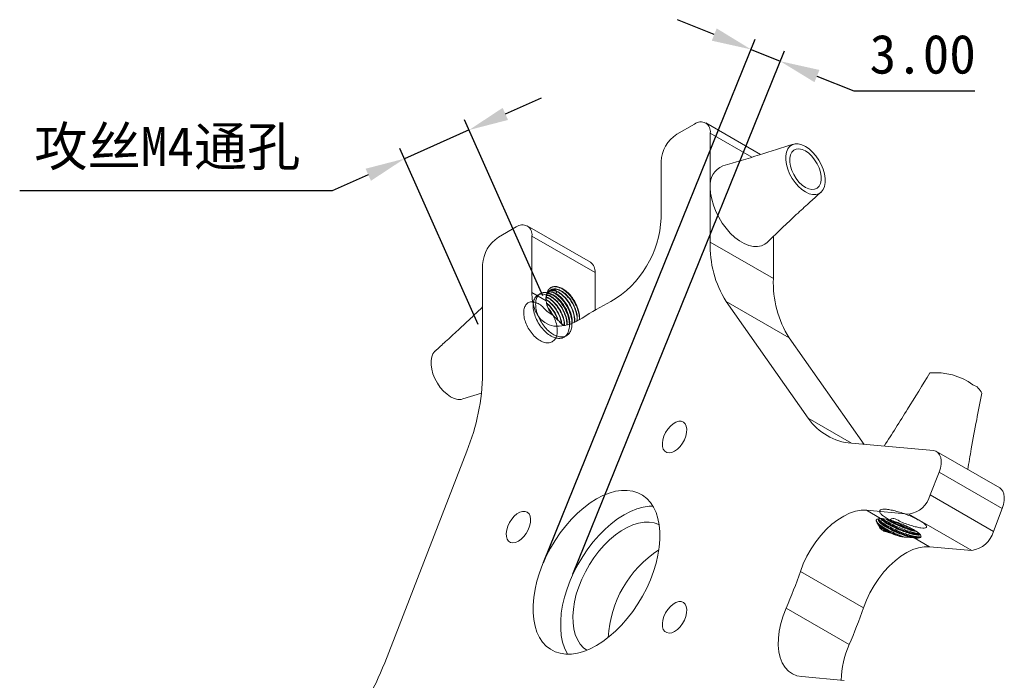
# Model space of a CAD drawing. Header units: millimetres. Extents: x 15 to 415, y 5 to 292.
# Tile 5 of 7: x 207 to 296, y 105 to 165. Entities that reach past the tile are written whole.
import ezdxf

# ---------------------------------------------------------------- set-up
doc = ezdxf.new("R2010")
doc.units = ezdxf.units.MM
doc.header["$PDSIZE"] = -1
doc.dimstyles.new('ISO-25', dxfattribs={"dimtxt": 2.5, "dimasz": 2.5, "dimexe": 1.25, "dimexo": 0.625, "dimtad": 1, "dimtxsty": 'Standard', "dimcen": 2.5, "dimadec": 0, "dimazin": 0, "dimtfac": 1, "dimtmove": 0, "dimatfit": 3, "dimfxl": 0, "dimarcsym": 0})

# ---------------------------------------------------------------- blocks, each defined once
blk = doc.blocks.new('*D25')
at = {"color": 3, "lineweight": -2, "transparency": 16777216}
for p, q in [((250.795, 156.158), (254.045, 157.601)), ((254.147, 139.84), (247.139, 155.63)), ((247.545, 154.716), (241.754, 152.145)), ((248.356, 137.27), (241.348, 153.059)), ((238.503, 150.703), (235.253, 149.26)), ((235.253, 149.26), (207.246, 149.26))]:
    blk.add_line(p, q, dxfattribs=at)
at = {"color": 3, "transparency": 16777216}
for points in [[(250.555, 156.7), (251.036, 155.617), (247.545, 154.716)], [(238.263, 151.244), (238.744, 150.161), (241.754, 152.145)]]:
    blk.add_solid(points, dxfattribs=at)
at = {"layer": 'Defpoints', "color": 0, "transparency": 16777216}
for p in [(241.754, 152.145), (254.553, 138.926), (248.762, 136.356)]:
    blk.add_point(p, dxfattribs=at)
at = {"color": 3, "transparency": 16777216, "insert": (220.487, 153.049), "char_height": 3.5, "attachment_point": 5}
blk.add_mtext('{\\fSimSun|b0|i0|c134|p2;攻丝}M4{\\fSimSun|b0|i0|c134|p2;通孔}', dxfattribs=at)
blk = doc.blocks.new('*D27')
at = {"color": 3, "lineweight": -2, "transparency": 16777216}
for p, q in [((269.529, 163.273), (266.232, 164.606)), ((254.232, 115.937), (273.201, 162.868)), ((256.847, 114.88), (275.816, 161.811)), ((272.826, 161.941), (275.441, 160.884)), ((278.738, 159.551), (282.035, 158.219)), ((282.035, 158.219), (292.892, 158.219))]:
    blk.add_line(p, q, dxfattribs=at)
at = {"color": 3, "transparency": 16777216}
for points in [[(269.751, 163.823), (269.307, 162.724), (272.826, 161.941)], [(278.96, 160.101), (278.516, 159.002), (275.441, 160.884)]]:
    blk.add_solid(points, dxfattribs=at)
at = {"layer": 'Defpoints', "color": 0, "transparency": 16777216}
for p in [(275.441, 160.884), (253.857, 115.009), (256.472, 113.953)]:
    blk.add_point(p, dxfattribs=at)
at = {"color": 3, "transparency": 16777216, "insert": (288.225, 161.493), "char_height": 3.5, "attachment_point": 5}
blk.add_mtext('3.00', dxfattribs=at)

msp = doc.modelspace()

# ---------------------------------------------------------------- linework, layer by layer
at = {"color": 7, "linetype": 'Continuous', "lineweight": 15}
for p, q in [((266.169, 154.333), (267.76, 155.252)), ((273.677, 152.512), (268.76, 155.351)), ((269.174, 149.544), (269.174, 154.435)), ((264.755, 146.82), (264.755, 151.884)), ((269.174, 149.544), (269.174, 149.544)), ((269.174, 144.652), (269.174, 149.544)), ((250.176, 145.101), (251.767, 146.019)), ((258.424, 142.852), (252.767, 146.118)), ((253.181, 140.139), (253.181, 145.202)), ((258.838, 141.937), (253.181, 145.202)), ((274.831, 141.387), (274.831, 145.184)), ((269.174, 144.652), (274.831, 141.387)), ((248.762, 137.76), (248.762, 142.651)), ((258.838, 138.561), (258.838, 141.937)), ((255.109, 140.652), (254.849, 140.56)), ((253.181, 140.139), (254.445, 139.409)), ((277.959, 128.871), (270.595, 139.348)), ((276.252, 136.083), (270.595, 139.348)), ((248.762, 132.868), (248.762, 137.76)), ((248.762, 137.76), (248.762, 137.76)), ((282.967, 126.528), (276.252, 136.083)), ((246.985, 130.602), (248.654, 131.128)), ((281.842, 126.629), (285.51, 126.301)), ((285.51, 126.301), (285.51, 126.301)), ((285.51, 126.301), (289.178, 125.973)), ((247.341, 125.924), (239.976, 106.944)), ((295.128, 122.617), (289.471, 125.882)), ((289.696, 124.041), (288.9, 121.99)), ((295.353, 120.775), (289.696, 124.041)), ((288.9, 121.99), (294.557, 118.725)), ((283.171, 120.617), (286.969, 120.277)), ((283.171, 120.617), (284.436, 119.887)), ((292.625, 117.012), (286.969, 120.277)), ((295.353, 120.775), (294.557, 118.725)), ((287.442, 118.152), (288.828, 117.351)), ((288.828, 117.351), (292.625, 117.012)), ((282.907, 111.869), (277.25, 115.135)), ((275.972, 111.84), (281.628, 108.574)), ((277.384, 105.702), (281.182, 105.363))]:
    msp.add_line(p, q, dxfattribs=at)
at = {"color": 8, "linetype": 'Continuous', "lineweight": 15}
for p, q in [((272.906, 152.28), (269.174, 154.435)), ((277.959, 128.871), (281.843, 126.629))]:
    msp.add_line(p, q, dxfattribs=at)
at = {"color": 7, "linetype": 'Continuous', "lineweight": 15, "flags": 128}
for points in [[(277.702, 153.242), (277.377, 153.395), (277.063, 153.473), (276.771, 153.474), (276.511, 153.397), (276.291, 153.245), (276.119, 153.024), (276.001, 152.741), (275.942, 152.405), (275.942, 152.029), (276.001, 151.624), (276.119, 151.205), (276.291, 150.785), (276.511, 150.38), (276.771, 150.003), (277.063, 149.666), (277.377, 149.382), (277.702, 149.16), (278.027, 149.007), (278.34, 148.929), (278.632, 148.928), (278.893, 149.005), (279.112, 149.156), (279.284, 149.377), (279.402, 149.661), (279.462, 149.996), (279.462, 150.373), (279.402, 150.778), (279.284, 151.197), (279.112, 151.617), (278.893, 152.022), (278.632, 152.399), (278.34, 152.736), (278.027, 153.02), (277.702, 153.242)], [(277.702, 152.834), (277.408, 152.968), (277.127, 153.025), (276.87, 153.002), (276.651, 152.9), (276.477, 152.724), (276.357, 152.482), (276.295, 152.184), (276.295, 151.842), (276.357, 151.473), (276.477, 151.091), (276.651, 150.715), (276.87, 150.36), (277.127, 150.041), (277.408, 149.773), (277.702, 149.568), (277.996, 149.434), (278.277, 149.377), (278.533, 149.4), (278.753, 149.501), (278.926, 149.677), (279.047, 149.92), (279.108, 150.218), (279.108, 150.56), (279.047, 150.929), (278.926, 151.31), (278.753, 151.687), (278.533, 152.042), (278.277, 152.361), (277.996, 152.629), (277.702, 152.834)], [(269.174, 149.544), (269.206, 149.039), (269.3, 148.508), (269.454, 147.965), (269.665, 147.42), (269.929, 146.886), (270.239, 146.375), (270.588, 145.899), (270.969, 145.467), (271.373, 145.09), (271.791, 144.776), (272.214, 144.532), (272.632, 144.363), (273.036, 144.274), (273.416, 144.266), (273.766, 144.339), (274.076, 144.492), (274.263, 144.643)], [(257.689, 137.852), (257.157, 137.545), (256.628, 137.317), (256.112, 137.172), (255.617, 137.113), (255.15, 137.139), (254.719, 137.252), (254.331, 137.449), (253.991, 137.727), (253.706, 138.082), (253.479, 138.508), (253.314, 138.998), (253.214, 139.544), (253.181, 140.139)], [(244.498, 134.898), (244.48, 134.881), (244.308, 134.66), (244.19, 134.377), (244.131, 134.041), (244.131, 133.665), (244.19, 133.26), (244.308, 132.84), (244.48, 132.421), (244.7, 132.016), (244.96, 131.638), (245.252, 131.302), (245.566, 131.018), (245.891, 130.795), (246.216, 130.643), (246.529, 130.565), (246.821, 130.564), (246.985, 130.602)], [(265.968, 125.924), (266.221, 126.104), (266.46, 126.343), (266.673, 126.627), (266.847, 126.942), (266.975, 127.27), (267.048, 127.593), (267.062, 127.895), (267.018, 128.159), (266.917, 128.371), (266.765, 128.519), (266.57, 128.595), (266.343, 128.596), (266.095, 128.52), (265.841, 128.374), (265.593, 128.163), (265.366, 127.9), (265.171, 127.598), (265.019, 127.275), (264.918, 126.947), (264.874, 126.632), (264.889, 126.347), (264.962, 126.108), (265.089, 125.927), (265.264, 125.814), (265.476, 125.775), (265.715, 125.812), (265.968, 125.924)], [(289.696, 124.041), (289.81, 124.398), (289.873, 124.746), (289.882, 125.072), (289.837, 125.361), (289.739, 125.605), (289.593, 125.792), (289.404, 125.916), (289.178, 125.973)], [(258.968, 108.492), (259.544, 108.858), (260.114, 109.288), (260.672, 109.777), (261.213, 110.32), (261.73, 110.912), (262.22, 111.547), (262.676, 112.218), (263.094, 112.918), (263.469, 113.64), (263.798, 114.377), (264.078, 115.12), (264.306, 115.864), (264.478, 116.598), (264.594, 117.318), (264.653, 118.014), (264.653, 118.68), (264.594, 119.308), (264.478, 119.894), (264.306, 120.429), (264.078, 120.91), (263.798, 121.331), (263.469, 121.687), (263.094, 121.975), (262.676, 122.193), (262.22, 122.337), (261.73, 122.407), (261.213, 122.401), (260.672, 122.32), (260.114, 122.165), (259.544, 121.937), (258.968, 121.638), (258.392, 121.272), (257.822, 120.842), (257.264, 120.353), (256.723, 119.809), (256.205, 119.217), (255.716, 118.583), (255.26, 117.912), (254.842, 117.212), (254.467, 116.49), (254.137, 115.753), (253.857, 115.009), (253.63, 114.266), (253.457, 113.531), (253.341, 112.812), (253.283, 112.116), (253.283, 111.45), (253.341, 110.821), (253.457, 110.236), (253.63, 109.701), (253.857, 109.22), (254.137, 108.799), (254.467, 108.443), (254.842, 108.155), (255.26, 107.937), (255.716, 107.793), (256.205, 107.723), (256.723, 107.729), (257.264, 107.809), (257.822, 107.965), (258.392, 108.193), (258.968, 108.492)], [(295.128, 122.617), (295.25, 122.526), (295.396, 122.339), (295.494, 122.096), (295.539, 121.806), (295.53, 121.481), (295.467, 121.133), (295.353, 120.775)], [(264.035, 120.985), (263.687, 120.973), (263.147, 120.892), (262.589, 120.736), (262.019, 120.508), (261.443, 120.209), (260.867, 119.843), (260.297, 119.413), (259.739, 118.924), (259.198, 118.381), (258.68, 117.789), (258.191, 117.154), (257.735, 116.483), (257.317, 115.783), (256.941, 115.061), (256.612, 114.324), (256.332, 113.581), (256.105, 112.838), (255.932, 112.103), (255.816, 111.383), (255.758, 110.687), (255.758, 110.021), (255.816, 109.393), (255.932, 108.807), (256.105, 108.272), (256.332, 107.791), (256.375, 107.716)], [(251.967, 117.842), (252.22, 118.022), (252.459, 118.26), (252.672, 118.545), (252.847, 118.859), (252.974, 119.187), (253.047, 119.511), (253.062, 119.813), (253.017, 120.077), (252.917, 120.288), (252.765, 120.436), (252.57, 120.513), (252.342, 120.513), (252.095, 120.438), (251.84, 120.291), (251.593, 120.08), (251.365, 119.817), (251.17, 119.516), (251.018, 119.192), (250.918, 118.864), (250.873, 118.549), (250.888, 118.265), (250.961, 118.025), (251.088, 117.844), (251.263, 117.731), (251.476, 117.692), (251.715, 117.73), (251.967, 117.842)], [(277.25, 115.135), (277.516, 115.821), (277.839, 116.497), (278.211, 117.152), (278.629, 117.775), (279.085, 118.357), (279.571, 118.888), (280.081, 119.36), (280.607, 119.766), (281.139, 120.099), (281.67, 120.354), (282.191, 120.527), (282.694, 120.615), (283.171, 120.617)], [(264.593, 119.32), (264.551, 119.341), (264.144, 119.49), (263.703, 119.562), (263.232, 119.558), (262.738, 119.476), (262.226, 119.318), (261.705, 119.087), (261.18, 118.784), (260.659, 118.414), (260.148, 117.981), (259.654, 117.492), (259.183, 116.953), (258.741, 116.37), (258.335, 115.752), (257.969, 115.107), (257.649, 114.442), (257.378, 113.766), (257.16, 113.089), (256.998, 112.419), (256.893, 111.765), (256.848, 111.136), (256.863, 110.538), (256.938, 109.982), (257.071, 109.473), (257.262, 109.018), (257.507, 108.623), (257.803, 108.294), (258.096, 108.066)], [(288.828, 117.351), (288.351, 117.349), (287.848, 117.261), (287.327, 117.088), (286.796, 116.833), (286.264, 116.5), (285.738, 116.095), (285.228, 115.622), (284.742, 115.091), (284.286, 114.51), (283.868, 113.886), (283.495, 113.232), (283.173, 112.556), (282.907, 111.869)], [(265.968, 109.757), (266.221, 109.937), (266.46, 110.175), (266.673, 110.46), (266.847, 110.774), (266.975, 111.102), (267.048, 111.426), (267.062, 111.728), (267.018, 111.991), (266.917, 112.203), (266.765, 112.351), (266.57, 112.427), (266.343, 112.428), (266.095, 112.353), (265.841, 112.206), (265.593, 111.995), (265.366, 111.732), (265.171, 111.431), (265.019, 111.107), (264.918, 110.779), (264.874, 110.464), (264.889, 110.179), (264.962, 109.94), (265.089, 109.759), (265.264, 109.646), (265.476, 109.607), (265.715, 109.645), (265.968, 109.757)], [(277.384, 105.702), (276.941, 105.786), (276.537, 105.955), (276.181, 106.207), (275.877, 106.536), (275.63, 106.939), (275.444, 107.409), (275.323, 107.937), (275.267, 108.517), (275.278, 109.138), (275.356, 109.792), (275.499, 110.467), (275.705, 111.153), (275.972, 111.84)]]:
    msp.add_lwpolyline(points, dxfattribs=at)
at = {"color": 7, "linetype": 'Continuous', "lineweight": 15}
for centre, radius, start, end in [((268.312, 154.575), 0.873, 350.78596, 129.20329), ((267.825, 151.744), 3.074, 122.60548, 177.39452), ((271.033, 149.778), 1.873, 112.98621, 187.15831), ((255.671, 147.184), 9.091, 300.21898, 357.7073), ((252.319, 145.342), 0.873, 350.78596, 129.20329), ((251.832, 142.511), 3.074, 122.60548, 177.39452), ((278.372, 144.274), 9.206, 177.64852, 212.3492), ((257.858, 142.045), 0.986, 353.70115, 54.98667), ((284.029, 141.009), 9.206, 177.64852, 212.3492), ((272.546, 115.069), 27.2, 116.88624, 123.10838), ((255.131, 137.839), 2.327, 356.75528, 16.52796), ((229.237, 133.246), 19.528, 337.97884, 358.89185), ((289.357, 127.192), 5.765, 54.32777, 94.8724), ((292.249, 130.567), 1.39, 23.56887, 70.24605), ((282.245, 131.81), 5.197, 214.44136, 265.54789), ((286.614, 122.623), 2.373, 278.60067, 344.5265), ((292.271, 119.358), 2.373, 278.60067, 344.5265), ((287.688, 119.398), 1.271, 258.8245, 281.12706), ((269.974, 108.711), 9.958, 122.93173, 177.07364), ((233.148, 130.35), 46.653, 336.62348, 340.96516), ((238.805, 127.085), 46.653, 336.62348, 340.96516), ((288.794, 105.31), 7.874, 155.51012, 179.44809), ((216.09, 116.251), 25.635, 321.2895, 338.7105)]:
    msp.add_arc(centre, radius, start, end, dxfattribs=at)
for points, knots in [([(276.608, 153.436), (275.602, 153.115), (273.493, 152.442), (271.398, 151.825), (270.302, 151.502)], [0, 0, 0, 0, 0.476949, 1, 1, 1, 1]), ([(274.262, 144.642), (274.763, 145.121), (275.713, 146.028), (276.998, 147.238), (278.113, 148.26), (278.781, 148.859), (279.094, 149.139)], [0, 0, 0, 0, 0.294831, 0.559185, 0.79403, 1, 1, 1, 1]), ([(254.926, 140.617), (254.84, 140.572), (254.763, 140.511), (254.633, 140.358), (254.579, 140.266), (254.455, 139.955), (254.423, 139.696), (254.445, 139.409)], [0, 0, 0, 0, 0.25, 0.25, 0.5, 0.5, 1, 1, 1, 1]), ([(257.227, 137.614), (257.237, 137.693), (257.266, 137.927), (257.181, 138.385), (256.988, 138.932), (256.694, 139.457), (256.325, 139.909), (255.919, 140.246), (255.508, 140.446), (255.125, 140.494), (254.806, 140.381), (254.575, 140.122), (254.459, 139.737), (254.447, 139.321), (254.524, 139.033), (254.553, 138.926)], [0, 0, 0, 0, 0.0421827, 0.1254113, 0.2055791, 0.2885683, 0.3728091, 0.4547348, 0.5354298, 0.6193272, 0.7030817, 0.7835604, 0.8657909, 0.9500641, 1, 1, 1, 1]), ([(255.321, 140.01), (255.368, 140.087), (255.492, 140.289), (255.025, 140.486), (254.798, 140.307), (254.723, 140.248)], [0, 0, 0, 0, 0.289634, 0.763598, 1, 1, 1, 1]), ([(254.838, 140.355), (254.852, 140.368), (254.952, 140.456), (255.222, 140.472), (255.611, 140.383), (256.026, 140.134), (256.423, 139.757), (256.77, 139.275), (257.037, 138.737), (257.19, 138.193), (257.246, 137.8), (257.213, 137.63), (257.208, 137.608)], [0, 0, 0, 0, 0.020855, 0.143272, 0.264193, 0.380741, 0.501491, 0.62395, 0.742939, 0.86036, 0.982389, 1, 1, 1, 1]), ([(257.362, 138.501), (257.322, 138.66), (257.266, 138.821), (257.13, 139.139), (257.05, 139.293), (256.867, 139.591), (256.765, 139.733), (256.548, 139.992), (256.43, 140.112), (256.191, 140.318), (256.068, 140.406), (255.819, 140.548), (255.697, 140.6), (255.457, 140.67), (255.34, 140.686), (255.123, 140.68), (255.02, 140.658), (254.926, 140.617)], [0, 0, 0, 0, 0.125, 0.125, 0.25, 0.25, 0.375, 0.375, 0.5, 0.5, 0.625, 0.625, 0.75, 0.75, 0.875, 0.875, 1, 1, 1, 1]), ([(257.435, 137.862), (257.414, 138.045), (257.373, 138.414), (257.153, 139.004), (256.837, 139.57), (256.435, 140.062), (255.996, 140.423), (255.574, 140.639), (255.333, 140.649), (255.223, 140.654)], [0, 0, 0, 0, 0.142876, 0.28664, 0.435462, 0.586529, 0.733444, 0.878153, 1, 1, 1, 1]), ([(255.005, 139.931), (254.848, 139.919), (254.459, 139.889), (254.144, 140.07), (253.75, 139.97), (253.476, 139.739), (253.307, 139.358), (253.268, 138.862), (253.365, 138.296), (253.583, 137.71), (253.91, 137.149), (254.325, 136.658), (254.783, 136.287), (255.249, 136.062), (255.693, 136), (256.074, 136.114), (256.356, 136.387), (256.524, 136.799), (256.561, 137.305), (256.479, 137.844), (256.303, 138.372), (256.042, 138.884), (255.708, 139.35), (255.329, 139.73), (254.933, 139.999), (254.543, 140.147), (254.181, 140.162), (253.88, 140.039), (253.658, 139.793), (253.526, 139.439), (253.497, 138.994), (253.576, 138.493), (253.751, 137.975), (254.014, 137.468), (254.356, 137.001), (254.748, 136.613), (255.159, 136.332), (255.57, 136.17), (255.958, 136.14), (256.293, 136.248), (256.549, 136.482), (256.716, 136.826), (256.785, 137.267), (256.746, 137.772), (256.606, 138.299), (256.376, 138.821), (256.067, 139.307), (255.706, 139.733), (255.297, 140.014), (255.01, 140.285), (254.713, 140.156), (254.598, 140.106)], [0, 0, 0, 0, 0.015322, 0.037843, 0.060611, 0.082666, 0.104584, 0.127316, 0.149917, 0.171636, 0.193971, 0.216769, 0.239062, 0.260802, 0.283429, 0.306144, 0.328018, 0.350122, 0.3729, 0.392949, 0.412242, 0.432016, 0.452286, 0.472369, 0.491691, 0.511412, 0.53167, 0.551786, 0.571146, 0.590811, 0.611054, 0.6312, 0.650605, 0.670212, 0.690438, 0.710611, 0.730069, 0.749615, 0.769822, 0.790018, 0.809538, 0.829022, 0.849205, 0.869423, 0.889004, 0.908431, 0.928589, 0.948825, 0.968465, 0.987843, 1, 1, 1, 1]), ([(254.477, 139.699), (254.523, 139.685), (254.698, 139.63), (255.024, 139.382), (255.409, 138.979), (255.736, 138.473), (255.967, 137.932), (256.087, 137.486), (256.083, 137.254), (256.082, 137.186)], [0, 0, 0, 0, 0.060308, 0.230261, 0.407126, 0.58425, 0.754597, 0.927624, 1, 1, 1, 1]), ([(256.116, 137.166), (256.11, 137.304), (256.095, 137.608), (255.931, 138.126), (255.667, 138.659), (255.315, 139.142), (254.92, 139.503), (254.628, 139.703), (254.491, 139.733), (254.48, 139.736)], [0, 0, 0, 0, 0.137872, 0.304614, 0.474063, 0.648217, 0.819702, 0.985435, 1, 1, 1, 1]), ([(254.527, 139.885), (254.587, 139.874), (254.772, 139.839), (255.116, 139.621), (255.512, 139.254), (255.863, 138.773), (256.128, 138.239), (256.294, 137.712), (256.309, 137.399), (256.315, 137.253)], [0, 0, 0, 0, 0.0745953, 0.2288665, 0.3884921, 0.5506029, 0.7083329, 0.8635438, 1, 1, 1, 1]), ([(256.342, 137.259), (256.345, 137.29), (256.361, 137.462), (256.288, 137.826), (256.133, 138.308), (255.891, 138.782), (255.584, 139.214), (255.236, 139.562), (254.876, 139.814), (254.649, 139.886), (254.538, 139.921)], [0, 0, 0, 0, 0.031509, 0.172743, 0.30865, 0.447949, 0.590742, 0.732222, 0.868335, 1, 1, 1, 1]), ([(254.578, 140.047), (254.623, 140.048), (254.775, 140.049), (255.129, 139.896), (255.618, 139.532), (256.1, 138.908), (256.43, 138.184), (256.566, 137.619), (256.538, 137.358), (256.533, 137.304)], [0, 0, 0, 0, 0.054536, 0.182414, 0.37176, 0.568036, 0.757612, 0.950064, 1, 1, 1, 1]), ([(256.575, 137.314), (256.57, 137.465), (256.561, 137.765), (256.427, 138.253), (256.217, 138.734), (255.933, 139.184), (255.595, 139.572), (255.179, 139.899), (254.81, 140.091), (254.62, 140.06), (254.58, 140.053)], [0, 0, 0, 0, 0.128082, 0.253346, 0.377626, 0.50658, 0.63604, 0.761682, 0.949029, 1, 1, 1, 1]), ([(254.663, 140.181), (254.685, 140.186), (254.806, 140.217), (255.071, 140.147), (255.431, 139.974), (255.793, 139.683), (256.129, 139.298), (256.412, 138.847), (256.626, 138.365), (256.748, 137.883), (256.792, 137.534), (256.765, 137.377), (256.761, 137.355)], [0, 0, 0, 0, 0.027023, 0.147822, 0.264113, 0.381975, 0.503419, 0.624388, 0.740973, 0.858481, 0.979813, 1, 1, 1, 1]), ([(256.786, 137.387), (256.791, 137.516), (256.803, 137.806), (256.676, 138.318), (256.446, 138.861), (256.123, 139.366), (255.737, 139.783), (255.327, 140.07), (254.956, 140.219), (254.755, 140.198), (254.671, 140.189)], [0, 0, 0, 0, 0.105611, 0.238349, 0.368677, 0.504257, 0.639828, 0.770142, 0.9029, 1, 1, 1, 1]), ([(257.014, 137.505), (257.017, 137.523), (257.05, 137.69), (256.993, 138.08), (256.84, 138.624), (256.574, 139.162), (256.227, 139.643), (255.829, 140.022), (255.418, 140.264), (255.045, 140.37), (254.848, 140.316), (254.761, 140.292)], [0, 0, 0, 0, 0.015828, 0.1443, 0.26792, 0.39319, 0.522115, 0.64924, 0.771941, 0.899246, 1, 1, 1, 1]), ([(254.768, 140.3), (254.885, 140.314), (255.116, 140.342), (255.523, 140.185), (255.934, 139.896), (256.319, 139.48), (256.643, 138.975), (256.873, 138.431), (257, 137.915), (256.988, 137.621), (256.982, 137.488)], [0, 0, 0, 0, 0.128636, 0.256289, 0.381593, 0.511951, 0.642318, 0.767636, 0.89527, 1, 1, 1, 1]), ([(248.762, 138.854), (248.453, 138.558), (247.695, 137.835), (246.595, 136.8), (245.479, 135.777), (244.811, 135.179), (244.499, 134.899)], [0, 0, 0, 0, 0.205442, 0.503307, 0.767921, 1, 1, 1, 1]), ([(255.045, 138.128), (254.859, 138.231), (254.498, 138.432), (254.153, 138.906), (253.728, 139.175), (253.328, 139.32), (252.964, 139.301), (252.68, 139.126), (252.492, 138.813), (252.42, 138.385), (252.473, 137.877), (252.643, 137.338), (252.917, 136.809), (253.28, 136.332), (253.695, 135.954), (254.126, 135.704), (254.547, 135.6), (254.921, 135.658), (255.212, 135.868), (255.4, 136.213), (255.474, 136.669), (255.423, 137.198), (255.255, 137.751), (254.982, 138.275), (254.756, 138.622), (254.621, 138.747), (254.621, 138.748)], [0, 0, 0, 0, 0.046737, 0.090676, 0.132893, 0.176089, 0.220322, 0.263717, 0.305835, 0.349649, 0.393779, 0.436375, 0.479096, 0.523257, 0.567001, 0.60909, 0.652577, 0.696802, 0.73989, 0.782177, 0.826171, 0.870172, 0.912471, 0.955543, 0.999766, 1, 1, 1, 1]), ([(255.869, 137.339), (255.838, 137.499), (255.772, 137.834), (255.537, 138.362), (255.213, 138.861), (254.845, 139.264), (254.592, 139.424), (254.478, 139.496)], [0, 0, 0, 0, 0.187116, 0.394069, 0.609256, 0.824128, 1, 1, 1, 1]), ([(254.478, 139.465), (254.491, 139.459), (254.639, 139.392), (254.928, 139.129), (255.301, 138.693), (255.594, 138.17), (255.776, 137.716), (255.811, 137.462), (255.823, 137.379)], [0, 0, 0, 0, 0.022267, 0.239466, 0.463335, 0.684416, 0.897538, 1, 1, 1, 1]), ([(255.544, 137.625), (255.497, 137.766), (255.388, 138.092), (255.1, 138.574), (254.785, 138.974), (254.568, 139.138), (254.489, 139.197)], [0, 0, 0, 0, 0.228255, 0.526967, 0.829447, 1, 1, 1, 1]), ([(254.499, 139.157), (254.608, 139.063), (254.855, 138.852), (255.176, 138.395), (255.405, 137.977), (255.474, 137.734), (255.492, 137.673)], [0, 0, 0, 0, 0.257189, 0.579822, 0.894059, 1, 1, 1, 1]), ([(255.61, 137.564), (255.564, 137.605), (255.518, 137.647), (255.427, 137.736), (255.382, 137.781), (255.339, 137.827)], [0, 0, 0, 0, 0.5, 0.5, 1, 1, 1, 1]), ([(257.362, 138.501), (257.402, 138.317), (257.465, 138.035), (257.434, 137.798), (257.423, 137.715)], [0, 0, 0, 0, 0.650088, 1, 1, 1, 1]), ([(255.61, 137.564), (255.661, 137.509), (255.791, 137.367), (255.934, 137.254), (256.022, 137.184)], [0, 0, 0, 0, 0.38805, 1, 1, 1, 1]), ([(255.61, 137.564), (255.729, 137.447), (255.878, 137.3), (256.035, 137.213), (256.067, 137.195)], [0, 0, 0, 0, 0.794977, 1, 1, 1, 1]), ([(288.867, 132.937), (288.2, 131.846), (286.849, 129.636), (285.466, 127.466), (284.765, 126.367)], [0, 0, 0, 0, 0.4936946, 1, 1, 1, 1]), ([(292.256, 124.274), (292.364, 124.889), (292.626, 126.383), (293.042, 128.664), (293.368, 130.328), (293.523, 131.123)], [0, 0, 0, 0, 0.267782, 0.6501, 1, 1, 1, 1]), ([(285.244, 119.75), (285.371, 119.823), (285.656, 119.988), (286.135, 119.607), (286.674, 119.43), (287.195, 119.24), (287.672, 119.112), (288.078, 119.033), (288.379, 119.017), (288.552, 119.062), (288.593, 119.164), (288.495, 119.315), (288.261, 119.506), (287.913, 119.72), (287.474, 119.945), (286.963, 120.166), (286.417, 120.367), (285.881, 120.531), (285.385, 120.65), (284.953, 120.715), (284.62, 120.718), (284.413, 120.66), (284.338, 120.548), (284.399, 120.381), (284.599, 120.171), (284.917, 119.936), (285.332, 119.691), (285.821, 119.444), (286.357, 119.211), (286.882, 119.02), (287.251, 118.902), (287.411, 118.867), (287.433, 118.862)], [0, 0, 0, 0, 0.028183, 0.063316, 0.098432, 0.132371, 0.166249, 0.201342, 0.236496, 0.270541, 0.30432, 0.339369, 0.374555, 0.408703, 0.442397, 0.477396, 0.512609, 0.546856, 0.580479, 0.615424, 0.650659, 0.685002, 0.718567, 0.753453, 0.788706, 0.823139, 0.856661, 0.891484, 0.926749, 0.961268, 0.994762, 1, 1, 1, 1]), ([(284.057, 119.755), (284.055, 119.753), (284.019, 119.71), (284.11, 119.564), (284.342, 119.328), (284.74, 119.056), (285.245, 118.777), (285.765, 118.535), (286.24, 118.343), (286.504, 118.252), (286.634, 118.208)], [0, 0, 0, 0, 0.007817, 0.165207, 0.32386, 0.477111, 0.630502, 0.78919, 0.895929, 1, 1, 1, 1]), ([(284.141, 119.447), (284.201, 119.382), (284.33, 119.241), (284.714, 118.983), (285.216, 118.705), (285.735, 118.462), (286.07, 118.33), (286.203, 118.278)], [0, 0, 0, 0, 0.1877405, 0.4064564, 0.6253708, 0.8518441, 1, 1, 1, 1]), ([(284.321, 119.186), (284.298, 119.215), (284.277, 119.244), (284.241, 119.302), (284.225, 119.33), (284.213, 119.358)], [0, 0, 0, 0, 0.5, 0.5, 1, 1, 1, 1]), ([(284.213, 119.358), (284.254, 119.3), (284.316, 119.237), (284.473, 119.102), (284.568, 119.032), (284.78, 118.893), (284.896, 118.823), (285.158, 118.678), (285.302, 118.604), (285.454, 118.531)], [0, 0, 0, 0, 0.25, 0.25, 0.5, 0.5, 0.75, 0.75, 1, 1, 1, 1]), ([(284.269, 119.806), (284.261, 119.797), (284.218, 119.753), (284.298, 119.609), (284.516, 119.388), (284.881, 119.138), (285.347, 118.879), (285.885, 118.627), (286.441, 118.409), (286.894, 118.264), (287.131, 118.205), (287.218, 118.183)], [0, 0, 0, 0, 0.029639, 0.159426, 0.290253, 0.416627, 0.543115, 0.673971, 0.803693, 0.928464, 1, 1, 1, 1]), ([(287.933, 118.151), (287.857, 118.144), (287.704, 118.128), (287.303, 118.196), (286.818, 118.325), (286.276, 118.511), (285.719, 118.743), (285.2, 118.999), (284.763, 119.257), (284.444, 119.5), (284.26, 119.709), (284.27, 119.801), (284.276, 119.845)], [0, 0, 0, 0, 0.100791, 0.203547, 0.30313, 0.401982, 0.504545, 0.606566, 0.704596, 0.805337, 0.908216, 1, 1, 1, 1]), ([(284.279, 119.819), (284.311, 119.777), (284.397, 119.664), (284.714, 119.434), (285.181, 119.158), (285.746, 118.88), (286.349, 118.63), (286.938, 118.43), (287.462, 118.293), (287.854, 118.224), (287.993, 118.237), (288.047, 118.242)], [0, 0, 0, 0, 0.070108, 0.191934, 0.310481, 0.433854, 0.557882, 0.677424, 0.797849, 0.92211, 1, 1, 1, 1]), ([(284.366, 119.614), (284.47, 119.53), (284.677, 119.363), (285.156, 119.085), (285.717, 118.808), (286.321, 118.558), (286.911, 118.357), (287.431, 118.222), (287.785, 118.156), (287.901, 118.164), (287.928, 118.166)], [0, 0, 0, 0, 0.134893, 0.26839, 0.407321, 0.54699, 0.681606, 0.817218, 0.957149, 1, 1, 1, 1]), ([(286.03, 119.51), (285.873, 119.566), (285.717, 119.617), (285.417, 119.708), (285.27, 119.747), (284.858, 119.845), (284.619, 119.882), (284.436, 119.887)], [0, 0, 0, 0, 0.25, 0.25, 0.5, 0.5, 1, 1, 1, 1]), ([(284.448, 119.886), (284.482, 119.841), (284.565, 119.729), (284.866, 119.509), (285.297, 119.253), (285.817, 118.996), (286.374, 118.764), (286.917, 118.578), (287.401, 118.45), (287.794, 118.382), (287.941, 118.397), (288.011, 118.404)], [0, 0, 0, 0, 0.078536, 0.19495, 0.30823, 0.426123, 0.544642, 0.658873, 0.773948, 0.892689, 1, 1, 1, 1]), ([(287.987, 118.433), (287.985, 118.432), (287.931, 118.412), (287.685, 118.438), (287.27, 118.519), (286.758, 118.669), (286.207, 118.871), (285.656, 119.114), (285.156, 119.374), (284.768, 119.624), (284.546, 119.792), (284.504, 119.857), (284.504, 119.858)], [0, 0, 0, 0, 0.00591, 0.131984, 0.257727, 0.378539, 0.502175, 0.628768, 0.752947, 0.87349, 0.998892, 1, 1, 1, 1]), ([(284.52, 119.878), (284.573, 119.831), (284.715, 119.703), (285.105, 119.465), (285.637, 119.186), (286.237, 118.924), (286.837, 118.705), (287.382, 118.549), (287.772, 118.463), (287.917, 118.461), (287.958, 118.46)], [0, 0, 0, 0, 0.0830577, 0.2229078, 0.3669755, 0.513843, 0.65728, 0.7974428, 0.9433246, 1, 1, 1, 1]), ([(284.651, 119.864), (284.673, 119.845), (284.787, 119.745), (285.137, 119.537), (285.665, 119.259), (286.265, 118.996), (286.866, 118.777), (287.406, 118.623), (287.758, 118.542), (287.876, 118.537), (287.885, 118.537)], [0, 0, 0, 0, 0.03699, 0.191374, 0.350413, 0.512543, 0.670885, 0.825614, 0.986656, 1, 1, 1, 1]), ([(284.988, 119.806), (285.077, 119.747), (285.294, 119.604), (285.755, 119.367), (286.305, 119.124), (286.854, 118.923), (287.318, 118.785), (287.542, 118.744), (287.635, 118.727)], [0, 0, 0, 0, 0.1305397, 0.316578, 0.5062324, 0.6914561, 0.8724511, 1, 1, 1, 1]), ([(287.551, 118.782), (287.387, 118.82), (287.027, 118.901), (286.399, 119.127), (285.834, 119.374), (285.404, 119.589), (285.184, 119.725), (285.088, 119.784)], [0, 0, 0, 0, 0.22285, 0.490394, 0.67537, 0.858023, 1, 1, 1, 1]), ([(285.607, 119.645), (285.688, 119.603), (285.932, 119.477), (286.383, 119.287), (286.813, 119.123), (287.038, 119.057), (287.1, 119.039)], [0, 0, 0, 0, 0.1760012, 0.5275022, 0.8715578, 1, 1, 1, 1]), ([(287.933, 118.151), (287.995, 118.165), (288.037, 118.189), (288.079, 118.252), (288.08, 118.291), (288.042, 118.383), (288.002, 118.437), (287.885, 118.553), (287.807, 118.617), (287.618, 118.751), (287.508, 118.821), (287.258, 118.964), (287.123, 119.036), (286.831, 119.179), (286.676, 119.25), (286.359, 119.385), (286.195, 119.45), (286.03, 119.51)], [0, 0, 0, 0, 0.125, 0.125, 0.25, 0.25, 0.375, 0.375, 0.5, 0.5, 0.625, 0.625, 0.75, 0.75, 0.875, 0.875, 1, 1, 1, 1]), ([(284.321, 119.186), (284.333, 119.134), (284.355, 119.079), (284.429, 118.97), (284.483, 118.915), (284.629, 118.813), (284.722, 118.767), (284.929, 118.692), (285.042, 118.662), (285.158, 118.637)], [0, 0, 0, 0, 0.25, 0.25, 0.5, 0.5, 0.75, 0.75, 1, 1, 1, 1]), ([(284.321, 119.186), (284.412, 119.101), (284.534, 119.009), (284.744, 118.871), (284.818, 118.826), (284.979, 118.733), (285.066, 118.685), (285.158, 118.637)], [0, 0, 0, 0, 0.5, 0.5, 0.75, 0.75, 1, 1, 1, 1]), ([(286.203, 118.278), (286.254, 118.269), (286.306, 118.26), (286.358, 118.251), (286.404, 118.244), (286.451, 118.236), (286.497, 118.229), (286.543, 118.222), (286.589, 118.215), (286.634, 118.208)], [0, 0, 0, 0, 0.0001588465, 0.0001588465, 0.0001588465, 0.000302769, 0.000302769, 0.000302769, 0.0004472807, 0.0004472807, 0.0004472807, 0.0004472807])]:
    msp.add_open_spline(points, degree=3, knots=knots, dxfattribs=at)
for points in [[(254.445, 139.409), (254.467, 139.139), (254.553, 138.862), (254.693, 138.592)], [(254.693, 138.592), (254.871, 138.31), (255.098, 138.053), (255.339, 137.827)], [(284.066, 119.759), (284.043, 119.651), (284.099, 119.507), (284.213, 119.358)], [(284.436, 119.887), (284.264, 119.892), (284.137, 119.846), (284.066, 119.759)], [(285.454, 118.531), (285.403, 118.548), (285.302, 118.581), (285.205, 118.618), (285.158, 118.637)], [(285.454, 118.531), (285.688, 118.436), (285.941, 118.352), (286.203, 118.278)], [(286.634, 118.208), (286.842, 118.207), (287.039, 118.198), (287.218, 118.183)], [(287.442, 118.152), (287.407, 118.157), (287.335, 118.167), (287.257, 118.178), (287.218, 118.183)]]:
    msp.add_open_spline(points, degree=3, dxfattribs=at)

# ---------------------------------------------------------------- dimensions: what is measured, and where the dimension line sits
for p1, p2, distance, text, picture, middle in [((253.857, 115.009), (256.472, 113.953), 50.62, '3.00', '*D27', (288.225, 161.493)), ((254.553, 138.926), (248.762, 136.356), -17.275, '{\\fSimSun|b0|i0|c134|p2;攻丝}M4{\\fSimSun|b0|i0|c134|p2;通孔}', '*D25', (220.487, 153.049))]:
    dim = msp.add_aligned_dim(p1=p1, p2=p2, distance=distance, text=text, dimstyle='ISO-25', override={"dimtxt": 3.5, "dimasz": 3.556, "dimexe": 1, "dimexo": 1, "dimgap": 1.524, "dimtih": 1, "dimtoh": 1, "dimzin": 0, "dimclrd": 3, "dimclre": 3, "dimclrt": 3, "dimadec": 2, "dimtzin": 0})
    dim.commit()
    dim.dimension.update_dxf_attribs({"geometry": picture, "text_midpoint": middle})

doc.saveas('drawing.dxf')
